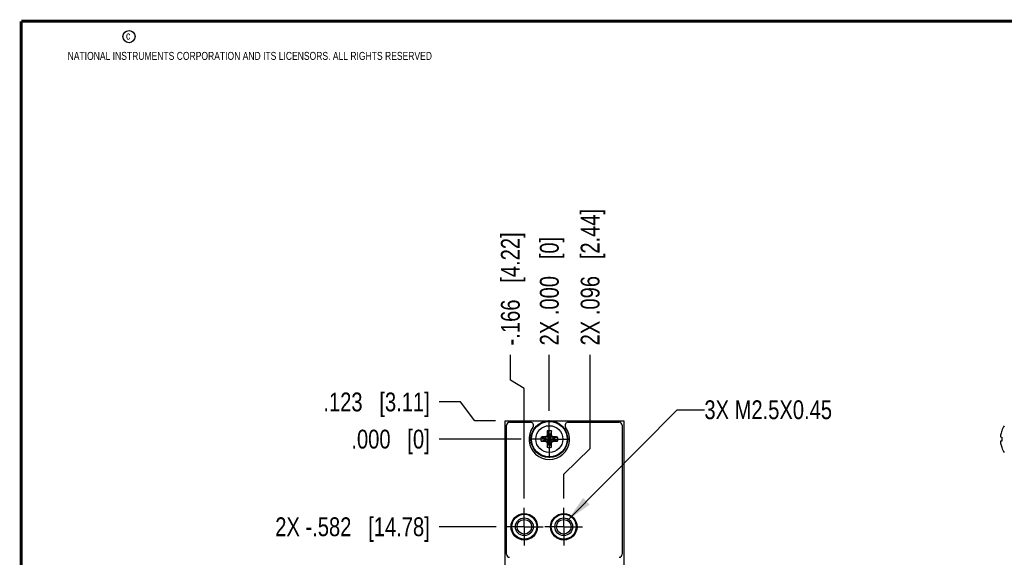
# Model space of a CAD drawing. Header units: inches. Extents: x 0.2 to 16.8, y 0.2 to 10.8.
# Tile 52 of 61: x 0.2 to 6.8, y 7.2 to 10.8. Entities that reach past the tile are written whole.
import ezdxf

# ---------------------------------------------------------------- set-up
doc = ezdxf.new("R2010")
doc.units = ezdxf.units.IN
doc.header["$LTSCALE"] = 0.935
doc.header["$MEASUREMENT"] = 0
doc.linetypes.add('CENTER', pattern=[0.6, 0.375, -0.075, 0.075, -0.075])
doc.layers.get('0').update_dxf_attribs({"linetype": 'CONTINUOUS'})
for name, color, linetype in [('02___PRT_ALL_AXES', 7, 'CONTINUOUS'), ('DETAIL', 7, 'CONTINUOUS'), ('DIMENSIONS', 7, 'CONTINUOUS')]:
    doc.layers.add(name, color=color, linetype=linetype)
doc.styles.get("Standard").update_dxf_attribs({"font": 'txt', "width": 0.8})
doc.dimstyles.new('DIMSTYLE_1', dxfattribs={"dimtxt": 0.125, "dimasz": 0.18, "dimexe": 0.18, "dimexo": 0.0625, "dimgap": 0.09, "dimtad": 0, "dimtih": 1, "dimtoh": 1, "dimdec": 3, "dimzin": 4, "dimdsep": 46, "dimtxsty": 'STANDARD', "dimblk": '_FILLED', "dimblk1": '_FILLED', "dimblk2": '_FILLED', "dimcen": 0.09, "dimadec": 0, "dimazin": 0, "dimtp": 0.01, "dimtm": 0.01, "dimtfac": 1, "dimtdec": 3, "dimtofl": 0, "dimtmove": 0, "dimatfit": 3, "dimldrblk": '_FILLED', "dimfxl": 1, "dimtolj": 1, "dimtzin": 4, "dimarcsym": 0})
doc.dimstyles.get("Standard").update_dxf_attribs({"dimtxt": 0.125, "dimasz": 0.18, "dimexe": 0.18, "dimexo": 0.0625, "dimgap": 0.09, "dimtad": 0, "dimtih": 1, "dimtoh": 1, "dimdec": 3, "dimzin": 4, "dimdsep": 46, "dimtxsty": 'STANDARD', "dimblk": '_FILLED', "dimblk1": '_FILLED', "dimblk2": '_FILLED', "dimcen": 0.09, "dimadec": 0, "dimazin": 0, "dimtol": 1, "dimtp": 0.01, "dimtm": 0.01, "dimtfac": 1, "dimtdec": 3, "dimtofl": 0, "dimtmove": 0, "dimatfit": 3, "dimldrblk": '_FILLED', "dimfxl": 1, "dimtolj": 1, "dimtzin": 4, "dimarcsym": 0})

# ---------------------------------------------------------------- blocks, each defined once
blk = doc.blocks.new('*D0')
at = {"layer": 'DIMENSIONS', "color": 2, "linetype": 'CONTINUOUS'}
for p, q in [((3.1676, 8.2295), (3.0254, 8.2295)), ((3.2616, 8.1052), (3.1676, 8.2295)), ((3.4004, 8.1052), (3.2616, 8.1052))]:
    blk.add_line(p, q, dxfattribs=at)
at = {"layer": 'DIMENSIONS', "color": 2, "linetype": 'CONTINUOUS', "insert": (2.9629, 8.292), "char_height": 0.125, "width": 1.125, "attachment_point": 3, "line_spacing_factor": 0.9}
blk.add_mtext('.123{\\Ftxt.shx;\\W1.000000;\\H0.125000; }[3.11]', dxfattribs=at)
blk = doc.blocks.new('_FILLED')
at = {"color": 0, "linetype": 'BYBLOCK'}
blk.add_solid([(0, 0), (-1, 0.174), (-1, -0.174)], dxfattribs=at)
blk = doc.blocks.new('*D1')
at = {"layer": 'DIMENSIONS', "color": 2, "linetype": 'CONTINUOUS'}
blk.add_line((3.5693, 7.9827), (3.0254, 7.9827), dxfattribs=at)
at = {"layer": 'DIMENSIONS', "color": 2, "linetype": 'CONTINUOUS', "insert": (2.9629, 8.0452), "char_height": 0.125, "width": 0.825, "attachment_point": 3, "line_spacing_factor": 0.9}
blk.add_mtext('.000{\\Ftxt.shx;\\W1.000000;\\H0.125000; }[0]', dxfattribs=at)
blk = doc.blocks.new('*D2')
at = {"layer": 'DIMENSIONS', "color": 2, "linetype": 'CONTINUOUS'}
blk.add_line((3.4033, 7.4006), (3.0254, 7.4006), dxfattribs=at)
at = {"layer": 'DIMENSIONS', "color": 2, "linetype": 'CONTINUOUS', "insert": (2.9629, 7.4631), "char_height": 0.125, "width": 1.625, "attachment_point": 3, "line_spacing_factor": 0.9}
blk.add_mtext('2X -.582{\\Ftxt.shx;\\W1.000000;\\H0.125000; }[14.78]', dxfattribs=at)
blk = doc.blocks.new('*D3')
at = {"layer": 'DIMENSIONS', "color": 2, "linetype": 'CONTINUOUS'}
blk.add_line((3.6653, 3.5307), (3.0254, 3.5307), dxfattribs=at)
at = {"layer": 'DIMENSIONS', "color": 2, "linetype": 'CONTINUOUS', "insert": (2.9629, 3.5932), "char_height": 0.125, "width": 1.525, "attachment_point": 3, "line_spacing_factor": 0.9}
blk.add_mtext('-4.452{\\Ftxt.shx;\\W1.000000;\\H0.125000; }[113.08]', dxfattribs=at)
blk = doc.blocks.new('*D4')
at = {"layer": 'DIMENSIONS', "color": 2, "linetype": 'CONTINUOUS'}
blk.add_line((3.5693, 3.1607), (3.0254, 3.1607), dxfattribs=at)
at = {"layer": 'DIMENSIONS', "color": 2, "linetype": 'CONTINUOUS', "insert": (2.9629, 3.2232), "char_height": 0.125, "width": 1.525, "attachment_point": 3, "line_spacing_factor": 0.9}
blk.add_mtext('-4.822{\\Ftxt.shx;\\W1.000000;\\H0.125000; }[122.48]', dxfattribs=at)
blk = doc.blocks.new('*D5')
at = {"layer": 'DIMENSIONS', "color": 2, "linetype": 'CONTINUOUS'}
for p, q in [((4.0279, 7.9201), (4.0279, 8.5427)), ((3.8529, 7.7509), (4.0279, 7.9201)), ((3.8529, 7.5882), (3.8529, 7.7509))]:
    blk.add_line(p, q, dxfattribs=at)
at = {"layer": 'DIMENSIONS', "color": 2, "linetype": 'CONTINUOUS', "insert": (3.9654, 8.6052), "char_height": 0.125, "width": 1.425, "attachment_point": 1, "rotation": 90, "line_spacing_factor": 0.9}
blk.add_mtext('2X .096{\\Ftxt.shx;\\W1.000000;\\H0.125000; }[2.44]', dxfattribs=at)
blk = doc.blocks.new('*D6')
at = {"layer": 'DIMENSIONS', "color": 2, "linetype": 'CONTINUOUS'}
blk.add_line((3.7569, 8.1703), (3.7569, 8.5427), dxfattribs=at)
at = {"layer": 'DIMENSIONS', "color": 2, "linetype": 'CONTINUOUS', "insert": (3.6944, 8.6052), "char_height": 0.125, "width": 1.125, "attachment_point": 1, "rotation": 90, "line_spacing_factor": 0.9}
blk.add_mtext('2X .000{\\Ftxt.shx;\\W1.000000;\\H0.125000; }[0]', dxfattribs=at)
blk = doc.blocks.new('*D7')
at = {"layer": 'DIMENSIONS', "color": 2, "linetype": 'CONTINUOUS'}
for p, q in [((3.4983, 8.3744), (3.4983, 8.5427)), ((3.5909, 8.3184), (3.4983, 8.3744)), ((3.5909, 7.5882), (3.5909, 8.3184))]:
    blk.add_line(p, q, dxfattribs=at)
at = {"layer": 'DIMENSIONS', "color": 2, "linetype": 'CONTINUOUS', "insert": (3.4358, 8.6052), "char_height": 0.125, "width": 1.225, "attachment_point": 1, "rotation": 90, "line_spacing_factor": 0.9}
blk.add_mtext('-.166{\\Ftxt.shx;\\W1.000000;\\H0.125000; }[4.22]', dxfattribs=at)
blk = doc.blocks.new('*D17')
at = {"layer": 'DIMENSIONS', "color": 2, "linetype": 'CONTINUOUS'}
blk.add_line((3.4859, 3.9157), (3.0254, 3.9157), dxfattribs=at)
at = {"layer": 'DIMENSIONS', "color": 2, "linetype": 'CONTINUOUS', "insert": (2.9629, 3.9782), "char_height": 0.125, "width": 1.425, "attachment_point": 3, "line_spacing_factor": 0.9}
blk.add_mtext('-4.067{\\Ftxt.shx;\\W1.000000;\\H0.125000; }[103.3]', dxfattribs=at)

msp = doc.modelspace()

# ---------------------------------------------------------------- linework, layer by layer
at = {"color": 7, "linetype": 'CONTINUOUS'}
for p, q in [((3.4629, 3.0382), (3.4629, 8.1052)), ((3.4629, 8.1052), (4.2509, 8.1052)), ((3.4729, 7.2176), (3.4729, 8.0747)), ((3.4929, 8.0947), (3.6326, 8.0947)), ((3.8813, 8.0947), (4.2209, 8.0947)), ((4.2409, 8.0747), (4.2409, 7.2176)), ((4.2509, 8.1052), (4.2509, 3.0382)), ((3.7025, 7.9965), (3.724, 7.9896)), ((3.724, 7.9758), (3.7899, 7.9896)), ((3.7267, 7.9896), (3.724, 7.9896)), ((3.724, 7.9896), (3.7899, 7.9758)), ((3.7415, 7.9981), (3.7267, 7.9896)), ((3.7267, 7.9896), (3.7306, 7.9974)), ((3.7267, 7.9758), (3.7871, 7.9896)), ((3.7267, 7.9896), (3.7871, 7.9758)), ((3.7379, 7.9637), (3.7759, 8.0017)), ((3.7759, 7.9637), (3.7379, 8.0017)), ((3.75, 8.0129), (3.7415, 7.9981)), ((3.7422, 8.0091), (3.75, 8.0129)), ((3.7431, 8.0371), (3.75, 8.0157)), ((3.75, 7.9498), (3.7638, 8.0157)), ((3.75, 8.0157), (3.75, 8.0129)), ((3.7638, 7.9498), (3.75, 8.0157)), ((3.75, 7.9525), (3.7638, 8.0129)), ((3.7638, 7.9525), (3.75, 8.0129)), ((3.7707, 8.0371), (3.7638, 8.0157)), ((3.7638, 8.0129), (3.7638, 8.0157)), ((3.7723, 7.9981), (3.7638, 8.0129)), ((3.7638, 8.0129), (3.7716, 8.0091)), ((3.7871, 7.9896), (3.7723, 7.9981)), ((3.7833, 7.9974), (3.7871, 7.9896)), ((3.7899, 7.9896), (3.7871, 7.9896)), ((3.8113, 7.9965), (3.7899, 7.9896)), ((6.7536, 7.9974), (6.761, 7.9965)), ((6.761, 8.0388), (6.761, 8.0371)), ((6.761, 7.9965), (6.761, 7.9689)), ((3.7025, 7.9689), (3.724, 7.9758)), ((3.724, 7.9758), (3.7267, 7.9758)), ((3.7306, 7.968), (3.7267, 7.9758)), ((3.7267, 7.9758), (3.7415, 7.9673)), ((3.7415, 7.9673), (3.75, 7.9525)), ((3.75, 7.9525), (3.7422, 7.9564)), ((3.7431, 7.9283), (3.75, 7.9498)), ((3.75, 7.9525), (3.75, 7.9498)), ((3.7638, 7.9525), (3.7723, 7.9673)), ((3.7716, 7.9564), (3.7638, 7.9525)), ((3.7638, 7.9498), (3.7638, 7.9525)), ((3.7707, 7.9283), (3.7638, 7.9498)), ((3.7723, 7.9673), (3.7871, 7.9758)), ((3.7833, 7.968), (3.7871, 7.9758)), ((3.7871, 7.9758), (3.7899, 7.9758)), ((3.8113, 7.9689), (3.7899, 7.9758)), ((6.761, 7.9689), (6.7536, 7.968)), ((6.761, 7.9283), (6.761, 7.9266))]:
    msp.add_line(p, q, dxfattribs=at)
at = {"color": 7, "linetype": 'CONTINUOUS', "const_width": 0.02}
for points in [[(0.25, 10.7586), (0.25, 0.2586)], [(16.75, 10.7586), (0.25, 10.7586)]]:
    msp.add_lwpolyline(points, dxfattribs=at)
at = {"color": 2, "linetype": 'CONTINUOUS'}
msp.add_circle((0.9659, 10.6562), 0.0403, dxfattribs=at)
at = {"color": 7, "linetype": 'CONTINUOUS'}
for centre, radius in [((3.7569, 7.9827), 0.122), ((3.7569, 7.9827), 0.1181), ((3.5909, 7.4006), 0.088), ((3.5909, 7.4006), 0.083), ((3.5909, 7.4006), 0.0827), ((3.5909, 7.4006), 0.0591), ((3.8529, 7.4006), 0.088), ((3.8529, 7.4006), 0.083), ((3.8529, 7.4006), 0.0827), ((3.8529, 7.4006), 0.0591), ((3.5909, 7.4006), 0.0484), ((3.8529, 7.4006), 0.0484)]:
    msp.add_circle(centre, radius, dxfattribs=at)
at = {"color": 9, "linetype": 'CONTINUOUS'}
msp.add_circle((3.7569, 7.9827), 0.0892, dxfattribs=at)
at = {"color": 7, "linetype": 'CONTINUOUS'}
for centre, radius, start, end in [((3.4929, 8.0747), 0.02, 90, 180), ((3.7569, 7.9822), 0.135, 143.36079, 36.63921), ((3.6326, 8.0747), 0.02, 323.36079, 90), ((3.8813, 8.0747), 0.02, 90, 216.63921), ((4.2209, 8.0747), 0.02, 0, 90), ((6.9081, 7.9827), 0.1575, 145.51708, 159.12993), ((3.7569, 7.9827), 0.0561, 165.78188, 194.21812), ((3.7544, 6.8663), 1.1314, 91.20558, 92.6253), ((3.7569, 7.9827), 0.0337, 168.18933, 191.81067), ((4.7361, 6.2866), 1.9845, 120.19904, 120.44491), ((5.4564, 7.0016), 1.9884, 149.55533, 149.80072), ((4.8733, 7.9853), 1.1314, 177.3747, 178.79442), ((3.7569, 7.9827), 0.0561, 75.78188, 104.21812), ((3.7569, 7.9827), 0.0337, 78.18933, 101.81067), ((2.6405, 7.9853), 1.1314, 1.20558, 2.6253), ((2.0608, 7.0035), 1.9845, 30.19904, 30.44491), ((2.7758, 6.2832), 1.9884, 59.55533, 59.80072), ((3.7595, 6.8663), 1.1314, 87.3747, 88.79442), ((3.7569, 7.9827), 0.0337, 348.18933, 11.81067), ((3.7569, 7.9827), 0.0561, 345.78188, 14.21812), ((6.87, 7.9957), 0.1172, 173.46117, 177.06919), ((6.7942, 8.0054), 0.0414, 185.05619, 191.06467), ((6.9098, 7.9828), 0.1584, 159.93693, 170.43379), ((3.7544, 9.0991), 1.1314, 267.3747, 268.79442), ((4.7381, 9.6822), 1.9884, 239.55533, 239.80072), ((5.4531, 8.9619), 1.9845, 210.19904, 210.44491), ((4.8733, 7.9802), 1.1314, 181.20558, 182.6253), ((3.7569, 7.9827), 0.0561, 255.78188, 284.21812), ((3.7569, 7.9827), 0.0337, 258.18933, 281.81067), ((2.6405, 7.9802), 1.1314, 357.3747, 358.79442), ((2.0574, 8.9639), 1.9884, 329.55533, 329.80072), ((2.7777, 9.6789), 1.9845, 300.19904, 300.44491), ((3.7595, 9.0991), 1.1314, 271.20558, 272.6253), ((6.7942, 7.9601), 0.0414, 168.93533, 174.94381), ((6.87, 7.9697), 0.1172, 182.93187, 186.53778), ((6.9098, 7.9827), 0.1584, 189.56621, 200.06306), ((6.9081, 7.9827), 0.1575, 200.87007, 214.48292), ((3.4929, 7.2176), 0.02, 180, 270), ((4.2209, 7.2176), 0.02, 270, 360)]:
    msp.add_arc(centre, radius, start, end, dxfattribs=at)
at = {"layer": '02___PRT_ALL_AXES', "color": 7, "linetype": 'CENTER'}
for p, q in [((3.7569, 7.9827), (3.7569, 8.1078)), ((3.7569, 7.9827), (3.6318, 7.9827)), ((3.7569, 7.9827), (3.7569, 7.8576)), ((3.7569, 7.9827), (3.882, 7.9827)), ((3.5909, 7.4006), (3.5909, 7.5257)), ((3.8529, 7.4006), (3.8529, 7.5257)), ((3.5909, 7.4006), (3.4658, 7.4006)), ((3.5909, 7.4006), (3.5909, 7.2755)), ((3.5909, 7.4006), (3.716, 7.4006)), ((3.8529, 7.4006), (3.7278, 7.4006)), ((3.8529, 7.4006), (3.8529, 7.2755)), ((3.8529, 7.4006), (3.978, 7.4006))]:
    msp.add_line(p, q, dxfattribs=at)

# ---------------------------------------------------------------- texts
at = {"color": 2, "linetype": 'CONTINUOUS', "char_height": 0.053, "attachment_point": 1, "line_spacing_factor": 0.9}
for s, insert, width in [('c', (0.946, 10.6893), 0.0424), ('NATIONAL INSTRUMENTS CORPORATION AND ITS LICENSORS. ALL RIGHTS RESERVED', (0.5583, 10.5546), 3.0104)]:
    msp.add_mtext(s, dxfattribs=dict(at, insert=insert, width=width))
at = {"layer": 'DETAIL', "color": 2, "linetype": 'CONTINUOUS', "insert": (4.7868, 8.2403), "char_height": 0.125, "width": 1.2, "attachment_point": 1, "line_spacing_factor": 0.9}
msp.add_mtext('3X M2.5X0.45', dxfattribs=at)

# ---------------------------------------------------------------- dimensions: what is measured, and where the dimension line sits
at = {"layer": 'DIMENSIONS', "color": 2, "linetype": 'CONTINUOUS'}
for feature_location, offset, dtype, origin, text, picture, middle in [((3.8529, 7.5882), (0.1749, 0.9545), 0, (3.7569, 8.1078), '2X <>', '*D5', (4.0279, 9.3177)), ((3.590928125, 7.5882496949), (-0.0926719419, 0.9544799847), 0, (3.756928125, 7.5257496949), '-<>', '*D7', (3.4982561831, 9.2177296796)), ((3.756928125, 8.17031875), (0, 0.3724109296), 1, (3.756928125, 8.10781875), '2X <>', '*D6', (3.756928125, 9.1677296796)), ((3.4033, 7.4006), (-0.3779, 0), 0, (3.4658, 7.9827), '2X -<>', '*D2', (1.9004, 7.4006)), ((3.6653, 3.5307), (-0.6399, 0), 0, (3.7278, 7.9827), '-<>', '*D3', (1.9504, 3.5307)), ((3.5693, 3.1607), (-0.5439, 0), 0, (3.6318, 7.9827), '-<>', '*D4', (1.9504, 3.1607)), ((3.4859, 3.9157), (-0.4605, 0), 0, (3.5484, 7.9827), '-<>', '*D17', (2.0004, 3.9157))]:
    dim = msp.add_ordinate_dim(feature_location=feature_location, offset=offset, dtype=dtype, origin=origin, text=text, dimstyle='DIMSTYLE_1', dxfattribs=at)
    dim.commit()
    dim.dimension.update_dxf_attribs({"geometry": picture, "text_midpoint": middle})
for feature_location, offset, picture, middle in [((3.400428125, 8.10521875), (-0.375, 0.1243054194), '*D0', (2.150428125, 8.2295241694)), ((3.569328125, 7.98271875), (-0.5439, 0), '*D1', (2.300428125, 7.98271875))]:
    dim = msp.add_ordinate_dim(feature_location=feature_location, offset=offset, dtype=0, origin=(3.631828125, 7.98271875), dimstyle='DIMSTYLE_1', dxfattribs=at)
    dim.commit()
    dim.dimension.update_dxf_attribs({"geometry": picture, "text_midpoint": middle})

# ---------------------------------------------------------------- leaders
at = {"layer": 'DETAIL', "color": 2, "linetype": 'CONTINUOUS'}
msp.add_leader([(3.8771, 7.4426), (4.6068, 8.1778), (4.7868, 8.1778)], dimstyle='STANDARD', override={"dimtad": 0}, dxfattribs=at)

doc.saveas('drawing.dxf')
